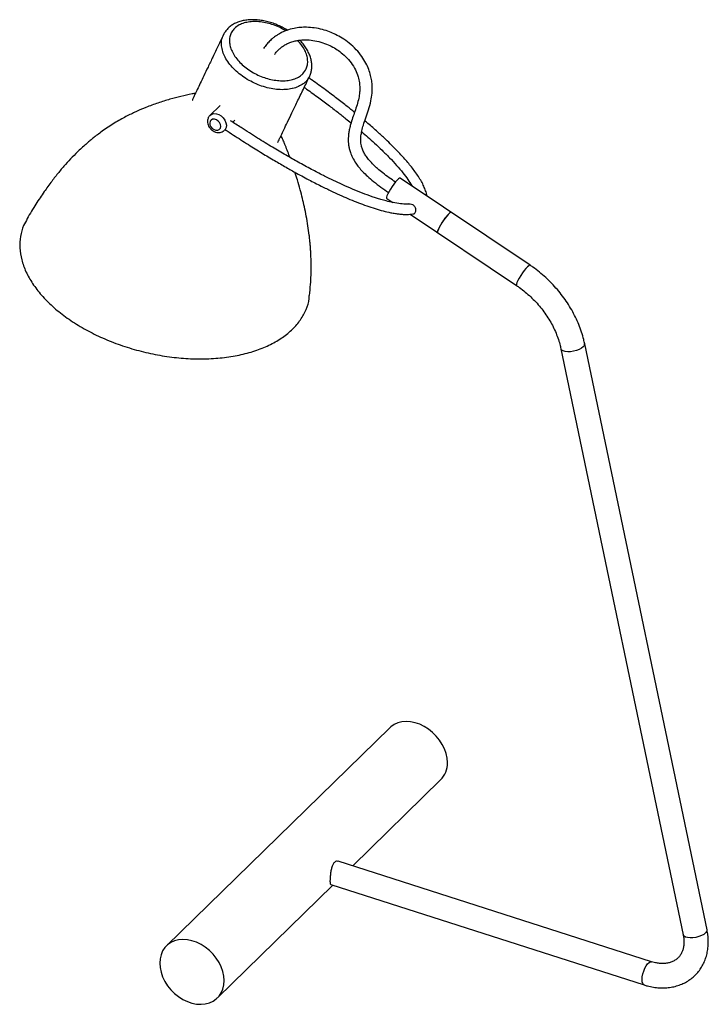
# Paper-space layout '_Trimétrica' of a CAD drawing. Header units: millimetres. Extents: x -136 to 195, y -53 to 420.
import ezdxf

# ---------------------------------------------------------------- set-up
doc = ezdxf.new("R2010")
doc.units = ezdxf.units.MM

psp = doc.layouts.new('_Trimétrica')

# ---------------------------------------------------------------- linework, layer by layer
at = {"color": 7, "linetype": 'Continuous', "lineweight": 25}
for p, q in [((-40.1, 379.08), (-45.04, 374.27)), ((-34.04, 371.03), (-33.12, 371.92)), ((-38.05, 367.11), (-37.63, 367.53)), ((108.89, 302.23), (46.48, 344.07)), ((39.96, 334.36), (42.83, 332.43)), ((51.28, 326.77), (102.38, 292.51)), ((123.68, 262.13), (182.49, -19.56)), ((193.95, -17.16), (135.13, 264.52)), ((41.45, 79.91), (-65.89, -24.86)), ((23.6, 13.58), (65.89, 54.86)), ((167.27, -32.51), (16.66, 15.8)), ((-41.45, -49.91), (14.12, 4.33)), ((13.09, 4.66), (163.7, -43.65))]:
    psp.add_line(p, q, dxfattribs=at)
at = {"color": 8, "linetype": 'Continuous', "lineweight": 25, "flags": 128}
for points in [[(-45.04, 374.26), (-45.03, 374.27), (-44.16, 374.85), (-43.11, 375.12), (-41.93, 375.06), (-40.73, 374.68), (-39.59, 374), (-38.59, 373.07), (-37.81, 371.97), (-37.31, 370.77), (-37.12, 369.57), (-37.26, 368.45), (-37.72, 367.49), (-38.07, 367.09)], [(107.6, 301.47), (106.86, 300.68), (106.04, 299.68), (105.2, 298.54), (104.38, 297.32), (103.65, 296.1), (103.03, 294.97), (102.58, 293.98), (102.33, 293.21), (102.28, 292.7), (102.38, 292.51)], [(108.89, 302.23), (108.67, 302.25), (108.22, 302.01), (107.6, 301.47)], [(134.47, 263), (133.63, 262.35), (132.53, 261.76), (131.23, 261.27), (129.81, 260.9), (128.37, 260.69), (127, 260.65), (125.78, 260.77), (124.78, 261.05), (124.08, 261.48), (123.71, 262.02), (123.68, 262.13)], [(193.28, -18.68), (192.44, -19.34), (191.34, -19.93), (190.04, -20.42), (188.62, -20.78), (187.19, -20.99), (185.81, -21.04), (184.59, -20.92), (183.59, -20.63), (182.89, -20.21), (182.52, -19.67), (182.49, -19.56)], [(163.7, -43.65), (163.43, -43.5), (163.04, -42.97), (162.81, -42.14), (162.74, -41.05), (162.85, -39.77), (163.13, -38.39), (163.55, -36.98), (164.09, -35.65), (164.72, -34.47), (165.4, -33.51), (166.09, -32.85), (166.73, -32.51), (167.26, -32.51)]]:
    psp.add_lwpolyline(points, dxfattribs=at)
at = {"color": 7, "linetype": 'Continuous', "lineweight": 25, "flags": 128}
for points in [[(-44.93, 371.42), (-45.13, 370.6), (-45, 369.69), (-44.58, 368.78), (-43.9, 367.99), (-43.04, 367.42), (-42.12, 367.13), (-41.25, 367.16), (-40.52, 367.51), (-40.02, 368.13), (-39.83, 368.95), (-39.95, 369.87), (-40.38, 370.78), (-41.06, 371.56), (-41.91, 372.14), (-42.83, 372.42), (-43.71, 372.39), (-44.44, 372.04), (-44.93, 371.42)], [(46.48, 344.07), (46.48, 344.08), (46.16, 344.06), (45.67, 343.75), (45.01, 343.14), (44.25, 342.29), (43.42, 341.25), (42.58, 340.08), (41.78, 338.86), (41.07, 337.66), (40.49, 336.55)], [(40.49, 336.55), (40.09, 335.61), (39.88, 334.9), (39.88, 334.47), (39.96, 334.36)], [(69.73, 326.87), (68.99, 326.08), (68.17, 325.08), (67.32, 323.93), (66.51, 322.71), (65.77, 321.5), (65.16, 320.36), (64.71, 319.38), (64.45, 318.61), (64.4, 318.1), (64.5, 317.91)], [(71.02, 327.62), (71.02, 327.62), (70.7, 327.61), (70.2, 327.29), (69.55, 326.69), (68.79, 325.84), (67.96, 324.8), (67.12, 323.63), (66.31, 322.41), (65.6, 321.2), (65.03, 320.1)], [(71.02, 327.62), (70.8, 327.64), (70.34, 327.4), (69.73, 326.87)], [(65.03, 320.1), (64.62, 319.16), (64.42, 318.45), (64.42, 318.01), (64.5, 317.91)], [(69.15, 63.18), (68.99, 65.36), (68.52, 67.57), (67.75, 69.79), (66.69, 71.96), (65.37, 74.03), (63.81, 75.97), (62.04, 77.73), (60.1, 79.28), (58.03, 80.59), (55.87, 81.63), (53.67, 82.38), (51.47, 82.83), (49.31, 82.96), (47.24, 82.78), (45.3, 82.28), (43.53, 81.48), (41.97, 80.39), (41.45, 79.91)], [(-38.19, -41.59), (-38.35, -39.41), (-38.82, -37.19), (-39.59, -34.98), (-40.65, -32.81), (-41.97, -30.74), (-43.53, -28.8), (-45.3, -27.04), (-47.24, -25.49), (-49.31, -24.18), (-51.47, -23.13), (-53.67, -22.38), (-55.87, -21.94), (-58.03, -21.81), (-60.1, -21.99), (-62.04, -22.49), (-63.81, -23.29), (-65.37, -24.38), (-66.69, -25.73), (-67.75, -27.33), (-68.52, -29.12), (-68.99, -31.08), (-69.15, -33.18), (-68.99, -35.35), (-68.52, -37.57), (-67.75, -39.79), (-66.69, -41.95), (-65.37, -44.03), (-63.81, -45.97), (-62.04, -47.73), (-60.1, -49.28), (-58.03, -50.59), (-55.87, -51.63), (-53.67, -52.38), (-51.47, -52.83), (-49.31, -52.96), (-47.24, -52.78), (-45.3, -52.28), (-43.53, -51.47), (-41.97, -50.39), (-40.65, -49.03), (-39.59, -47.44), (-38.82, -45.65), (-38.35, -43.68), (-38.19, -41.59)]]:
    psp.add_lwpolyline(points, dxfattribs=at)
at = {"color": 8, "linetype": 'Continuous', "lineweight": 25}
for centre in [(133.51, 264.33), (192.33, -17.36)]:
    psp.add_arc(centre, 1.63, 305.6973, 6.8323, dxfattribs=at)
at = {"color": 7, "linetype": 'Continuous', "lineweight": 25}
psp.add_arc((57.72, 62.85), 11.43, 315.6382, 1.6276, dxfattribs=at)
for points, knots in [([(-7.77, 415.22), (-8.23, 415.5), (-9.44, 416.26), (-11.55, 417.31), (-14.02, 418.34), (-16.56, 419.16), (-19.12, 419.77), (-21.68, 420.15), (-24.2, 420.3), (-26.65, 420.21), (-28.99, 419.86), (-31.19, 419.26), (-33.21, 418.41), (-34.99, 417.31), (-36.51, 416.01), (-37.7, 414.59), (-38.25, 413.55), (-38.5, 413.07)], [0, 0, 0, 0, 0.042402, 0.111022, 0.18038, 0.249398, 0.318728, 0.389034, 0.459056, 0.529446, 0.600619, 0.670982, 0.741516, 0.811028, 0.878557, 0.943551, 1, 1, 1, 1]), ([(44.19, 342.19), (43.18, 342.89), (41.11, 344.3), (38.25, 346.46), (35.73, 348.54), (33.55, 350.54), (31.71, 352.48), (30.23, 354.37), (29.08, 356.19), (28.26, 357.95), (27.77, 359.61), (27.55, 360.95), (27.44, 362.55), (27.55, 364.51), (28, 367), (28.81, 369.85), (29.96, 373.2), (31.29, 377.01), (32.42, 380.97), (32.98, 384.75), (33.05, 387.99), (32.79, 390.84), (32.26, 393.56), (31.36, 396.43), (29.98, 399.52), (28, 402.76), (25.34, 406.02), (22.12, 408.98), (18.73, 411.38), (15.52, 413.14), (12.35, 414.51), (8.92, 415.62), (5.21, 416.38), (1.62, 416.67), (-1.63, 416.57), (-4.84, 416.12), (-7.76, 415.31), (-10.19, 414.3), (-11.87, 413.4), (-13.29, 412.5), (-14.8, 411.39), (-16.35, 410), (-17.92, 408.31), (-18.78, 407.09), (-19.23, 406.44)], [0, 0, 0, 0, 0.026965, 0.054839, 0.078203, 0.097756, 0.118976, 0.13594, 0.149761, 0.166433, 0.179831, 0.190649, 0.200601, 0.221208, 0.243064, 0.269514, 0.302126, 0.339812, 0.37877, 0.411627, 0.438094, 0.459253, 0.480009, 0.502954, 0.528007, 0.555544, 0.585833, 0.618875, 0.649626, 0.67633, 0.700106, 0.727345, 0.759064, 0.789284, 0.814511, 0.840036, 0.871615, 0.892704, 0.909412, 0.922506, 0.937567, 0.959802, 0.978873, 1, 1, 1, 1]), ([(-38.57, 412.97), (-39.39, 411.23), (-41.08, 407.67), (-43.54, 402.51), (-45.85, 397.68), (-47.87, 393.47), (-49.6, 389.88), (-51.02, 386.93), (-52.12, 384.62), (-52.89, 382.98), (-53.34, 382.03), (-53.47, 381.68), (-53.49, 381.6), (-53.49, 381.6), (-53.48, 381.6)], [0, 0, 0, 0, 0.160386, 0.328549, 0.478414, 0.609982, 0.72309, 0.817414, 0.892566, 0.948201, 0.984193, 0.995071, 0.998916, 1, 1, 1, 1]), ([(-14, 403.46), (-13.62, 403.98), (-12.89, 404.96), (-11.66, 406.18), (-10.39, 407.23), (-8.93, 408.19), (-7.16, 409.1), (-5.2, 409.81), (-3.27, 410.27), (-1.21, 410.56), (1.3, 410.67), (4.59, 410.41), (8.21, 409.61), (11.69, 408.33), (14.73, 406.77), (17.53, 404.92), (20.3, 402.58), (22.9, 399.62), (24.95, 396.27), (26.23, 392.97), (26.84, 390.1), (27.04, 387.61), (26.97, 385.13), (26.56, 382.35), (25.71, 379.31), (24.66, 376.19), (23.57, 373.08), (22.69, 370.32), (22.07, 367.9), (21.71, 365.94), (21.52, 364.2), (21.47, 362.77), (21.5, 361.4), (21.63, 359.96), (21.94, 358.22), (22.52, 356.23), (23.52, 353.86), (24.9, 351.53), (26.58, 349.29), (28.47, 347.16), (30.84, 344.85), (33.78, 342.34), (37.16, 339.74), (39.61, 338.06), (40.84, 337.22)], [0, 0, 0, 0, 0.020636, 0.039742, 0.056101, 0.074687, 0.096001, 0.119569, 0.14019, 0.156425, 0.180742, 0.211136, 0.245777, 0.276858, 0.303446, 0.327752, 0.355374, 0.386691, 0.418, 0.446883, 0.473189, 0.493973, 0.515032, 0.542842, 0.574793, 0.60753, 0.639397, 0.670433, 0.690285, 0.709186, 0.724931, 0.737122, 0.746747, 0.76037, 0.774162, 0.791051, 0.811284, 0.835446, 0.854277, 0.875901, 0.900991, 0.930413, 0.965251, 1, 1, 1, 1]), ([(2.83, 393.03), (3, 393.39), (3.45, 394.3), (3.83, 395.9), (4.02, 397.77), (3.9, 399.72), (3.49, 401.72), (2.78, 403.73), (1.78, 405.75), (0.5, 407.73), (-0.72, 409.31), (-1.59, 410.18), (-1.85, 410.45)], [0, 0, 0, 0, 0.067895, 0.172077, 0.277662, 0.385082, 0.493747, 0.605989, 0.719236, 0.833001, 0.948916, 1, 1, 1, 1]), ([(-12.42, 361.27), (-12.42, 361.27), (-12.42, 361.26), (-12.4, 361.3), (-12.35, 361.4), (-12.22, 361.64), (-11.95, 362.2), (-11.47, 363.23), (-10.61, 365.02), (-9.36, 367.66), (-7.63, 371.27), (-5.5, 375.72), (-2.95, 381.02), (-0.12, 386.87), (1.87, 390.98), (2.86, 393.02)], [0, 0, 0, 0, 0.000598, 0.002827, 0.008272, 0.016054, 0.033014, 0.069927, 0.120579, 0.209604, 0.323277, 0.461663, 0.624814, 0.812753, 1, 1, 1, 1]), ([(24.5, 375.74), (23.33, 376.69), (20.55, 378.93), (15.87, 382.55), (10.27, 386.74), (5.76, 390.04), (3.07, 391.92), (2.52, 392.31)], [0, 0, 0, 0, 0.1654076, 0.3933442, 0.64623, 0.9264054, 1, 1, 1, 1]), ([(-51.97, 384.93), (-52.52, 384.83), (-54.81, 384.4), (-58.99, 383.44), (-64.46, 382.01), (-70.1, 380.25), (-75.42, 378.29), (-79.43, 376.57), (-82.38, 375.2), (-84.84, 373.98), (-87.5, 372.55), (-90.33, 370.92), (-93.25, 369.1), (-96.03, 367.22), (-98.52, 365.42), (-100.51, 363.88), (-102.23, 362.5), (-103.9, 361.09), (-105.79, 359.44), (-108.26, 357.15), (-111.17, 354.27), (-114.47, 350.71), (-117.79, 346.82), (-121.22, 342.46), (-124.88, 337.43), (-128.86, 331.48), (-131.53, 327.03), (-132.94, 324.67)], [0, 0, 0, 0, 0.016035, 0.066718, 0.118029, 0.175519, 0.234408, 0.279869, 0.303723, 0.330906, 0.361044, 0.393808, 0.429151, 0.465579, 0.496319, 0.522703, 0.542068, 0.563127, 0.588587, 0.617256, 0.663338, 0.708736, 0.756747, 0.808232, 0.864195, 0.928106, 1, 1, 1, 1]), ([(0.31, 387.75), (0.45, 387.66), (2.58, 386.16), (6.43, 383.35), (11.65, 379.46), (16.23, 375.94), (19.9, 373.05), (22.02, 371.32), (22.83, 370.65)], [0, 0, 0, 0, 0.017549, 0.273644, 0.502368, 0.706165, 0.887254, 1, 1, 1, 1]), ([(-45.02, 374.24), (-45.22, 374.04), (-45.53, 373.73), (-45.73, 373.34), (-45.8, 373.2)], [0, 0, 0, 0, 0.645194, 1, 1, 1, 1]), ([(-45.8, 373.2), (-45.9, 372.95), (-46.14, 372.37), (-46.24, 371.35), (-46.09, 370.23), (-45.67, 369.11), (-44.98, 368.06), (-44.07, 367.16), (-42.98, 366.47), (-41.81, 366.07), (-40.65, 365.97), (-39.59, 366.16), (-38.7, 366.54), (-38.27, 366.95), (-38.1, 367.12)], [0, 0, 0, 0, 0.062803, 0.146783, 0.232347, 0.320782, 0.411627, 0.504133, 0.598039, 0.693386, 0.778876, 0.861951, 0.943199, 1, 1, 1, 1]), ([(50.24, 331.71), (50.02, 331.68), (48.9, 331.55), (46.43, 331.8), (43.13, 332.32), (39.93, 333.08), (37.28, 333.82), (35.04, 334.51), (32.1, 335.49), (28.23, 336.91), (23.43, 338.86), (18.8, 340.89), (14.15, 343.07), (9.23, 345.49), (3.56, 348.43), (-2.43, 351.69), (-8.69, 355.25), (-15.2, 359.09), (-22.4, 363.51), (-29.11, 367.76), (-33.38, 370.59), (-35.06, 371.7)], [0, 0, 0, 0, 0.00866, 0.043108, 0.083883, 0.120365, 0.149127, 0.17155, 0.194352, 0.24664, 0.300464, 0.35572, 0.403763, 0.460121, 0.525907, 0.602384, 0.672214, 0.750602, 0.838431, 0.936669, 1, 1, 1, 1]), ([(59.22, 335.53), (59.22, 335.66), (59.2, 336.47), (58.67, 338.09), (57.85, 340.25), (56.66, 342.56), (55.23, 344.92), (53.1, 347.99), (50.16, 351.68), (46.41, 355.87), (42.78, 359.58), (39.18, 363.05), (35.36, 366.56), (32.05, 369.49), (29.95, 371.23), (29.44, 371.65)], [0, 0, 0, 0, 0.009421, 0.060349, 0.117066, 0.175344, 0.236956, 0.301726, 0.419617, 0.537196, 0.650536, 0.736921, 0.839548, 0.961233, 1, 1, 1, 1]), ([(-37.7, 367.45), (-36.38, 366.57), (-32.69, 364.13), (-26.78, 360.36), (-20.18, 356.26), (-14.13, 352.63), (-8.6, 349.43), (-2.86, 346.21), (2.98, 343.07), (8.81, 340.1), (13.82, 337.69), (19.54, 335.07), (26.29, 332.24), (32.99, 329.86), (38.19, 328.35), (41.07, 327.67), (43, 327.3), (44.28, 327.08), (45.92, 326.85), (48.05, 326.65), (50.59, 326.6), (52.28, 326.86), (53.17, 327)], [0, 0, 0, 0, 0.047182, 0.131249, 0.207468, 0.276488, 0.338908, 0.395281, 0.469603, 0.533, 0.586824, 0.632251, 0.717001, 0.801249, 0.841547, 0.8786, 0.890231, 0.901856, 0.918574, 0.941286, 0.96879, 1, 1, 1, 1]), ([(-6.57, 354.06), (-6.63, 354.23), (-7.06, 355.43), (-7.86, 357.52), (-8.9, 360.15), (-9.86, 362.45), (-10.48, 363.88), (-10.8, 364.6), (-10.81, 364.61)], [0, 0, 0, 0, 0.045775, 0.314485, 0.568975, 0.780197, 0.99716, 1, 1, 1, 1]), ([(27.93, 366.39), (28.93, 365.53), (31.01, 363.73), (34.28, 360.78), (37.77, 357.49), (41.35, 353.92), (44.72, 350.3), (47.7, 346.79), (50.11, 343.56), (51.54, 341.41), (52.12, 340.36), (52.18, 340.25)], [0, 0, 0, 0, 0.105129, 0.218548, 0.353924, 0.493214, 0.633145, 0.766132, 0.884528, 0.988789, 1, 1, 1, 1]), ([(2.87, 287.75), (3.04, 289.49), (3.35, 292.75), (3.58, 297.3), (3.65, 301.1), (3.62, 304.17), (3.55, 306.55), (3.45, 308.58), (3.33, 310.48), (3.17, 312.47), (2.97, 314.57), (2.64, 317.47), (2.12, 321.26), (1.34, 325.79), (0.44, 330.19), (-0.55, 334.44), (-1.67, 338.75), (-2.86, 342.96), (-3.74, 345.72), (-4.13, 346.94)], [0, 0, 0, 0, 0.095377, 0.177753, 0.247009, 0.300004, 0.341016, 0.372119, 0.403449, 0.436315, 0.470772, 0.506904, 0.57789, 0.655008, 0.726717, 0.79188, 0.860746, 0.938099, 1, 1, 1, 1]), ([(52.89, 326.97), (52.96, 326.98), (53.22, 327), (53.55, 327.3), (53.86, 327.85), (54, 328.59), (53.95, 329.41), (53.65, 330.19), (53.14, 330.83), (52.33, 331.37), (51.31, 331.69), (50.58, 331.65), (50.25, 331.62)], [0, 0, 0, 0, 0.037995, 0.13405, 0.232702, 0.331947, 0.430989, 0.528119, 0.622073, 0.719867, 0.873367, 1, 1, 1, 1]), ([(-132.81, 324.64), (-133.44, 323.56), (-135.03, 320.86), (-136.25, 316.13), (-136.6, 310.6), (-135.71, 304.9), (-133.64, 299.14), (-130.43, 293.41), (-126.14, 287.82), (-120.82, 282.45), (-114.58, 277.41), (-107.51, 272.77), (-99.75, 268.62), (-91.43, 265.02), (-82.68, 262.04), (-73.66, 259.74), (-64.52, 258.14), (-55.42, 257.27), (-46.51, 257.16), (-37.94, 257.8), (-29.87, 259.19), (-22.43, 261.29), (-15.74, 264.07), (-9.93, 267.49), (-5.09, 271.49), (-1.29, 275.99), (1.31, 280.94), (2.65, 284.91), (2.74, 287.26), (2.75, 287.77)], [0, 0, 0, 0, 0.025697, 0.064231, 0.102766, 0.141342, 0.179876, 0.218411, 0.256988, 0.295521, 0.334056, 0.372633, 0.411166, 0.449701, 0.488278, 0.526811, 0.565347, 0.603923, 0.642456, 0.680992, 0.719568, 0.758101, 0.796637, 0.835213, 0.873746, 0.912282, 0.950858, 0.989391, 1, 1, 1, 1]), ([(135.13, 264.52), (134.99, 265.19), (134.57, 267.06), (133.67, 270.15), (132.35, 273.75), (130.76, 277.3), (128.93, 280.78), (126.85, 284.16), (124.55, 287.43), (122.04, 290.57), (119.32, 293.55), (116.43, 296.36), (113.38, 298.98), (110.84, 300.9), (109.32, 301.94), (108.89, 302.23)], [0, 0, 0, 0, 0.0457743, 0.129393, 0.2130631, 0.2968053, 0.38059, 0.4643946, 0.5482095, 0.6320327, 0.715867, 0.799718, 0.8835919, 0.9674944, 1, 1, 1, 1]), ([(102.38, 292.51), (102.86, 292.18), (104.29, 291.2), (106.58, 289.42), (109.2, 287.11), (111.66, 284.62), (113.96, 281.98), (116.06, 279.22), (117.96, 276.34), (119.63, 273.39), (121.07, 270.38), (122.26, 267.34), (123.13, 264.58), (123.52, 262.85), (123.68, 262.13)], [0, 0, 0, 0, 0.045518, 0.134679, 0.223878, 0.313074, 0.402254, 0.491399, 0.580496, 0.669534, 0.758513, 0.847437, 0.936328, 1, 1, 1, 1]), ([(14.83, 15.26), (14.55, 14.92), (13.99, 14.22), (13.42, 12.56), (13.03, 10.65), (12.8, 8.66), (12.69, 6.9), (12.69, 5.6), (12.79, 4.83), (13.02, 4.76), (13.11, 4.73)], [0, 0, 0, 0, 0.1282629, 0.2563464, 0.3890215, 0.5251102, 0.6564002, 0.7825513, 0.9104166, 1, 1, 1, 1]), ([(16.65, 15.75), (16.36, 15.82), (15.75, 15.97), (15.15, 15.51), (14.83, 15.26)], [0, 0, 0, 0, 0.464268, 1, 1, 1, 1]), ([(163.7, -43.65), (164.23, -43.81), (165.72, -44.26), (168.18, -44.77), (171.06, -45.09), (173.89, -45.1), (176.65, -44.81), (179.3, -44.21), (181.81, -43.32), (184.15, -42.16), (186.29, -40.73), (188.22, -39.06), (189.91, -37.18), (191.36, -35.09), (192.56, -32.83), (193.49, -30.42), (194.14, -27.87), (194.52, -25.2), (194.6, -22.45), (194.42, -19.76), (194.1, -17.99), (193.95, -17.16)], [0, 0, 0, 0, 0.0314018, 0.0875317, 0.1436289, 0.1994892, 0.2549878, 0.3100102, 0.3644789, 0.418375, 0.4717492, 0.5247159, 0.5774373, 0.6300684, 0.6827715, 0.7357222, 0.7890581, 0.8428633, 0.8971618, 0.9519228, 1, 1, 1, 1]), ([(182.49, -19.56), (182.56, -19.89), (182.75, -20.89), (182.89, -22.51), (182.84, -24.35), (182.55, -26.06), (182.06, -27.62), (181.35, -29.03), (180.42, -30.28), (179.26, -31.37), (177.87, -32.25), (176.27, -32.9), (174.51, -33.29), (172.63, -33.43), (170.67, -33.3), (168.86, -32.98), (167.72, -32.64), (167.27, -32.51)], [0, 0, 0, 0, 0.032641, 0.098823, 0.165219, 0.232352, 0.300835, 0.371495, 0.445225, 0.522352, 0.601208, 0.677619, 0.750479, 0.820544, 0.888845, 0.956155, 1, 1, 1, 1])]:
    psp.add_open_spline(points, degree=3, knots=knots, dxfattribs=at)
at = {"color": 8, "linetype": 'Continuous', "lineweight": 25}
for points, knots in [([(-8.6, 414.92), (-9.25, 415.31), (-10.86, 416.28), (-13.61, 417.48), (-16.76, 418.51), (-19.91, 419.16), (-23.01, 419.43), (-25.94, 419.29), (-28.64, 418.74), (-31.16, 417.73), (-33.17, 416.28), (-34.6, 414.45), (-35.42, 412.52), (-35.71, 410.36), (-35.49, 408.07), (-34.74, 405.66), (-33.47, 403.24), (-31.72, 400.85), (-29.56, 398.61), (-27.01, 396.54), (-24.21, 394.76), (-21.2, 393.26), (-18.1, 392.12), (-14.93, 391.32), (-11.82, 390.9), (-8.8, 390.89), (-6.01, 391.27), (-3.52, 392.08), (-1.68, 393.09), (-0.78, 393.9), (-0.44, 394.2)], [0, 0, 0, 0, 0.024626, 0.061022, 0.096437, 0.132845, 0.168891, 0.20598, 0.242138, 0.279367, 0.324379, 0.359826, 0.396308, 0.431751, 0.46819, 0.504241, 0.541336, 0.577482, 0.614699, 0.650485, 0.687346, 0.722543, 0.758738, 0.794298, 0.830848, 0.867044, 0.904288, 0.940491, 0.977783, 1, 1, 1, 1]), ([(2.83, 393.04), (2.3, 392.14), (1.51, 390.8), (-0.41, 389.21), (-2.46, 388.03), (-4.37, 387.4), (-6.41, 386.93), (-8.59, 386.61), (-12.02, 386.62), (-15.63, 387.1), (-19.24, 388.01), (-22.83, 389.35), (-26.26, 391.06), (-29.51, 393.13), (-32.43, 395.48), (-34.96, 398.07), (-36.97, 400.78), (-38.44, 403.58), (-39.31, 406.33), (-39.56, 408.98), (-39.32, 411.22), (-38.74, 412.45), (-38.51, 412.94)], [0, 0, 0, 0, 0.069521, 0.102544, 0.155268, 0.20952, 0.211576, 0.265146, 0.320263, 0.37289, 0.426984, 0.479194, 0.532885, 0.586038, 0.640795, 0.694366, 0.749533, 0.802899, 0.857804, 0.910292, 0.96424, 1, 1, 1, 1]), ([(-0.44, 394.2), (0.19, 394.96), (1.27, 396.27), (1.94, 398.57), (2.04, 400.76), (1.61, 403.11), (0.68, 405.52), (-0.81, 407.93), (-2.01, 409.55), (-2.8, 410.3), (-2.82, 410.31)], [0, 0, 0, 0, 0.186364, 0.317682, 0.452696, 0.586328, 0.723757, 0.858677, 0.99751, 1, 1, 1, 1])]:
    psp.add_open_spline(points, degree=3, knots=knots, dxfattribs=at)

doc.saveas('drawing.dxf')
